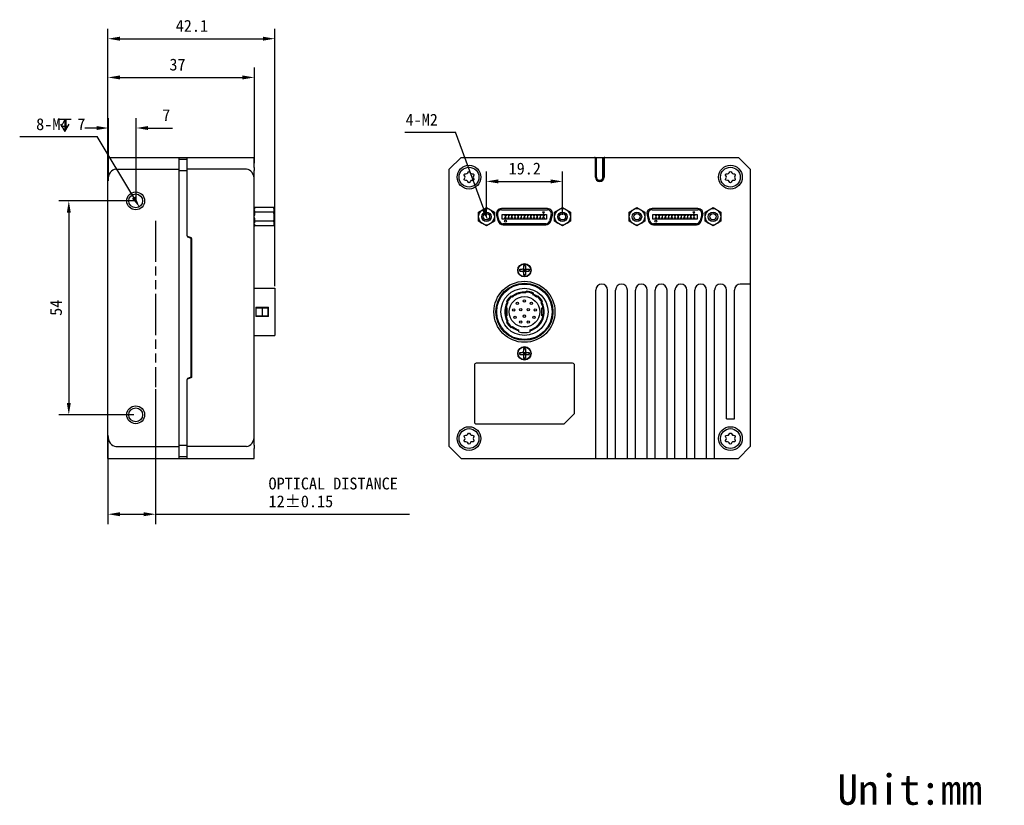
# Model space of a CAD drawing. Header units: millimetres. Extents: x 49 to 442, y 49 to 247.
# Tile 2 of 2: x 194 to 442, y 49 to 247. Entities that reach past the tile are written whole.
import ezdxf

# ---------------------------------------------------------------- set-up
doc = ezdxf.new("R2010")
doc.units = ezdxf.units.MM
doc.header["$LTSCALE"] = 23.1
doc.header["$PDMODE"] = 3
doc.header["$PDSIZE"] = 8
doc.linetypes.add('PHANTOM', pattern=[0.8, 0.45, -0.05, 0.1, -0.05, 0.1, -0.05])
doc.layers.get('0').update_dxf_attribs({"linetype": 'CONTINUOUS'})
doc.layers.get('Defpoints').update_dxf_attribs({"linetype": 'CONTINUOUS'})
for name, color, linetype in [('00_COMPONENTS', 7, 'CONTINUOUS'), ('05_ALL_CURVES', 7, 'CONTINUOUS'), ('51__DRAFT_DIMS', 7, 'CONTINUOUS')]:
    doc.layers.add(name, color=color, linetype=linetype)
doc.styles.get("Standard").update_dxf_attribs({"font": 'simfang.ttf'})
doc.dimstyles.new('DIMSTYLE_2', dxfattribs={"dimtxt": 3, "dimasz": 3, "dimexe": 2.5, "dimexo": 0.5, "dimgap": 0.75, "dimtad": 1, "dimdsep": 46, "dimtxsty": 'STANDARD', "dimblk": '_FILLED', "dimblk1": '_FILLED', "dimblk2": '_FILLED', "dimcen": 0.09, "dimclrt": 3, "dimazin": 2, "dimtp": 0.3, "dimtm": 0.3, "dimtfac": 1, "dimtofl": 0, "dimtmove": 0, "dimatfit": 3, "dimldrblk": '_FILLED', "dimfxl": 1, "dimtolj": 1, "dimarcsym": 0})
doc.dimstyles.new('DIMSTYLE_3', dxfattribs={"dimtxt": 3, "dimasz": 3, "dimexe": 2.5, "dimexo": 0.5, "dimtad": 1, "dimdsep": 46, "dimtxsty": 'STANDARD', "dimblk": '_FILLED', "dimblk1": '_FILLED', "dimblk2": '_FILLED', "dimcen": 0.09, "dimclrt": 3, "dimazin": 2, "dimtp": 0.1, "dimtm": 0.1, "dimtfac": 1, "dimtofl": 0, "dimtmove": 0, "dimatfit": 1, "dimldrblk": '_FILLED', "dimfxl": 1, "dimtolj": 1, "dimarcsym": 0})
doc.dimstyles.new('DIMSTYLE_4', dxfattribs={"dimtxt": 3, "dimasz": 3, "dimexe": 2.5, "dimexo": 0.5, "dimgap": 0.75, "dimtad": 1, "dimdsep": 46, "dimtxsty": 'STANDARD', "dimblk": '_FILLED', "dimblk1": '_FILLED', "dimblk2": '_FILLED', "dimcen": 0.09, "dimclrt": 3, "dimazin": 2, "dimtp": 0.2, "dimtm": 0.2, "dimtfac": 1, "dimtofl": 0, "dimtmove": 0, "dimatfit": 3, "dimldrblk": '_FILLED', "dimfxl": 1, "dimtolj": 1, "dimarcsym": 0})

# ---------------------------------------------------------------- blocks, each defined once
blk = doc.blocks.new('_FILLED')
at = {"color": 0, "linetype": 'ByBlock'}
blk.add_solid([(0, 0), (-1, 0.167), (-1, -0.167)], dxfattribs=at)
blk = doc.blocks.new('*D7')
at = {"layer": '51__DRAFT_DIMS', "color": 0, "lineweight": -2}
for p in [(193.86, 217.45), (222.64, 202.07)]:
    blk.add_line(p, (213.44, 217.45), dxfattribs=at)
at = {"layer": 'Defpoints', "color": 0}
for p in [(222.12, 202.93), (224.17, 199.5)]:
    blk.add_point(p, dxfattribs=at)
at = {"layer": '51__DRAFT_DIMS', "color": 0, "linetype": 'ByBlock', "lineweight": -2, "xscale": 3, "yscale": 3, "zscale": 3, "rotation": 300.8664687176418}
blk.add_blockref('_FILLED', (224.17, 199.5), dxfattribs=at)
at = {"layer": '51__DRAFT_DIMS', "color": 251, "insert": (210.45, 222.08), "char_height": 3, "attachment_point": 3, "line_spacing_factor": 0.9}
blk.add_mtext('\\A1;{\\C0;8-M\\A1;4\\fgdt|b0|i0|c0|p0;  \\fFangSong|b0|i0|c0|p0;7}', dxfattribs=at)
blk = doc.blocks.new('*D8')
at = {"layer": '51__DRAFT_DIMS', "color": 0, "lineweight": -2}
for p, q in [((311.69, 197.71), (311.69, 208.64)), ((330.89, 197.71), (330.89, 208.64)), ((314.69, 206.14), (327.89, 206.14))]:
    blk.add_line(p, q, dxfattribs=at)
at = {"layer": 'Defpoints', "color": 0}
for p in [(330.89, 206.14), (311.69, 197.21), (330.89, 197.21)]:
    blk.add_point(p, dxfattribs=at)
at = {"layer": '51__DRAFT_DIMS', "color": 0, "linetype": 'ByBlock', "lineweight": -2, "xscale": 3, "yscale": 3, "zscale": 3, "rotation": 180}
blk.add_blockref('_FILLED', (311.69, 206.14), dxfattribs=at)
at = {"layer": '51__DRAFT_DIMS', "color": 0, "linetype": 'ByBlock', "lineweight": -2, "xscale": 3, "yscale": 3, "zscale": 3}
blk.add_blockref('_FILLED', (330.89, 206.14), dxfattribs=at)
at = {"layer": '51__DRAFT_DIMS', "color": 251, "insert": (321.37, 210.89), "char_height": 3, "attachment_point": 2, "line_spacing_factor": 0.9}
blk.add_mtext('\\A1;\\A1;{\\C0;19.2}', dxfattribs=at)
blk = doc.blocks.new('*D9')
at = {"layer": '51__DRAFT_DIMS', "color": 0, "lineweight": -2}
for p in [(291.09, 218.59), (311.01, 199.09)]:
    blk.add_line(p, (303.85, 218.59), dxfattribs=at)
at = {"layer": 'Defpoints', "color": 0}
for p in [(311.35, 198.15), (312.04, 196.28)]:
    blk.add_point(p, dxfattribs=at)
at = {"layer": '51__DRAFT_DIMS', "color": 0, "linetype": 'ByBlock', "lineweight": -2, "xscale": 3, "yscale": 3, "zscale": 3, "rotation": 290.1627691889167}
blk.add_blockref('_FILLED', (312.04, 196.28), dxfattribs=at)
at = {"layer": '51__DRAFT_DIMS', "color": 251, "insert": (299.44, 223.21), "char_height": 3, "attachment_point": 3, "line_spacing_factor": 0.9}
blk.add_mtext('\\A1;{\\C0;4-M\\A1;2}', dxfattribs=at)
blk = doc.blocks.new('*D10')
at = {"layer": '51__DRAFT_DIMS', "color": 0, "lineweight": -2}
for p, q in [((228.15, 153.71), (228.15, 119.61)), ((216.15, 141.54), (216.15, 119.61)), ((219.15, 122.11), (225.15, 122.11)), ((228.15, 122.11), (292.25, 122.11))]:
    blk.add_line(p, q, dxfattribs=at)
at = {"layer": 'Defpoints', "color": 0}
for p in [(228.15, 154.21), (216.15, 142.04), (228.15, 122.11)]:
    blk.add_point(p, dxfattribs=at)
at = {"layer": '51__DRAFT_DIMS', "color": 0, "linetype": 'ByBlock', "lineweight": -2, "xscale": 3, "yscale": 3, "zscale": 3, "rotation": 180}
blk.add_blockref('_FILLED', (216.15, 122.11), dxfattribs=at)
at = {"layer": '51__DRAFT_DIMS', "color": 0, "linetype": 'ByBlock', "lineweight": -2, "xscale": 3, "yscale": 3, "zscale": 3}
blk.add_blockref('_FILLED', (228.15, 122.11), dxfattribs=at)
at = {"layer": '51__DRAFT_DIMS', "color": 251, "insert": (256.68, 131.36), "char_height": 3, "attachment_point": 1, "line_spacing_factor": 0.9}
blk.add_mtext('\\A1;{\\C0;OPTICAL DISTANCE\\P\\A1;12%%p0.15}', dxfattribs=at)
blk = doc.blocks.new('*D11')
at = {"layer": '51__DRAFT_DIMS', "color": 0, "lineweight": -2}
for p, q in [((222.65, 201.21), (203.76, 201.21)), ((206.26, 198.21), (206.26, 150.21)), ((222.65, 147.21), (203.76, 147.21))]:
    blk.add_line(p, q, dxfattribs=at)
at = {"layer": 'Defpoints', "color": 0}
for p in [(223.15, 201.21), (206.26, 147.21), (223.15, 147.21)]:
    blk.add_point(p, dxfattribs=at)
at = {"layer": '51__DRAFT_DIMS', "color": 0, "linetype": 'ByBlock', "lineweight": -2, "xscale": 3, "yscale": 3, "zscale": 3}
for p, rotation in [((206.26, 201.21), 90), ((206.26, 147.21), 270)]:
    blk.add_blockref('_FILLED', p, dxfattribs=dict(at, rotation=rotation))
at = {"layer": '51__DRAFT_DIMS', "color": 251, "insert": (201.51, 174.24), "char_height": 3, "attachment_point": 2, "rotation": 90, "line_spacing_factor": 0.9}
blk.add_mtext('\\A1;\\A1;{\\C0;54}', dxfattribs=at)
blk = doc.blocks.new('*D12')
at = {"layer": '51__DRAFT_DIMS', "color": 0, "lineweight": -2}
for p, q in [((216.29, 206.28), (216.29, 222.12)), ((223.29, 201.11), (223.29, 222.12)), ((213.29, 219.62), (210.29, 219.62)), ((226.29, 219.62), (232.46, 219.62))]:
    blk.add_line(p, q, dxfattribs=at)
at = {"layer": 'Defpoints', "color": 0}
for p in [(223.29, 219.62), (216.29, 205.78), (223.29, 200.61)]:
    blk.add_point(p, dxfattribs=at)
at = {"layer": '51__DRAFT_DIMS', "color": 0, "linetype": 'ByBlock', "lineweight": -2, "xscale": 3, "yscale": 3, "zscale": 3}
blk.add_blockref('_FILLED', (216.29, 219.62), dxfattribs=at)
at = {"layer": '51__DRAFT_DIMS', "color": 0, "linetype": 'ByBlock', "lineweight": -2, "xscale": 3, "yscale": 3, "zscale": 3, "rotation": 180}
blk.add_blockref('_FILLED', (223.29, 219.62), dxfattribs=at)
at = {"layer": '51__DRAFT_DIMS', "color": 251, "insert": (230.87, 224.37), "char_height": 3, "attachment_point": 2, "line_spacing_factor": 0.9}
blk.add_mtext('\\A1;\\A1;{\\C0;7}', dxfattribs=at)
blk = doc.blocks.new('*D13')
at = {"layer": '51__DRAFT_DIMS', "color": 0, "lineweight": -2}
for p, q in [((216.15, 206.89), (216.15, 234.89)), ((253.1, 210.71), (253.1, 234.89)), ((219.15, 232.39), (250.1, 232.39))]:
    blk.add_line(p, q, dxfattribs=at)
at = {"layer": 'Defpoints', "color": 0}
for p in [(253.1, 232.39), (253.1, 210.21), (216.15, 206.39)]:
    blk.add_point(p, dxfattribs=at)
at = {"layer": '51__DRAFT_DIMS', "color": 0, "linetype": 'ByBlock', "lineweight": -2, "xscale": 3, "yscale": 3, "zscale": 3, "rotation": 180}
blk.add_blockref('_FILLED', (216.15, 232.39), dxfattribs=at)
at = {"layer": '51__DRAFT_DIMS', "color": 0, "linetype": 'ByBlock', "lineweight": -2, "xscale": 3, "yscale": 3, "zscale": 3}
blk.add_blockref('_FILLED', (253.1, 232.39), dxfattribs=at)
at = {"layer": '51__DRAFT_DIMS', "color": 251, "insert": (233.7, 237.14), "char_height": 3, "attachment_point": 2, "line_spacing_factor": 0.9}
blk.add_mtext('\\A1;{\\C0;37}', dxfattribs=at)
blk = doc.blocks.new('*D14')
at = {"layer": '51__DRAFT_DIMS', "color": 0, "lineweight": -2}
for p, q in [((216.15, 206.89), (216.15, 244.67)), ((258.29, 179.66), (258.29, 244.67)), ((219.15, 242.17), (255.29, 242.17))]:
    blk.add_line(p, q, dxfattribs=at)
at = {"layer": 'Defpoints', "color": 0}
for p in [(258.29, 242.17), (216.15, 206.39), (258.29, 179.16)]:
    blk.add_point(p, dxfattribs=at)
at = {"layer": '51__DRAFT_DIMS', "color": 0, "linetype": 'ByBlock', "lineweight": -2, "xscale": 3, "yscale": 3, "zscale": 3, "rotation": 180}
blk.add_blockref('_FILLED', (216.15, 242.17), dxfattribs=at)
at = {"layer": '51__DRAFT_DIMS', "color": 0, "linetype": 'ByBlock', "lineweight": -2, "xscale": 3, "yscale": 3, "zscale": 3}
blk.add_blockref('_FILLED', (258.29, 242.17), dxfattribs=at)
at = {"layer": '51__DRAFT_DIMS', "color": 251, "insert": (237.33, 246.92), "char_height": 3, "attachment_point": 2, "line_spacing_factor": 0.9}
blk.add_mtext('\\A1;{\\C0;42.1}', dxfattribs=at)

msp = doc.modelspace()

# ---------------------------------------------------------------- linework, layer by layer
at = {"layer": '00_COMPONENTS', "color": 0}
for p, q in [((216.149, 136.215), (216.149, 212.215)), ((216.149, 212.215), (253.099, 212.215)), ((234.149, 136.215), (234.149, 212.215)), ((234.149, 211.715), (236.149, 211.715)), ((236.149, 192.389), (236.149, 212.215)), ((253.099, 209.687), (253.099, 212.215)), ((302.295, 209.215), (305.295, 212.215)), ((305.295, 212.215), (375.295, 212.215)), ((339.195, 207.215), (339.195, 212.015)), ((339.295, 212.015), (339.495, 212.215)), ((339.295, 207.215), (339.295, 212.015)), ((339.495, 207.215), (339.495, 212.215)), ((341.095, 207.215), (341.095, 212.215)), ((341.095, 212.215), (341.295, 212.015)), ((341.295, 207.215), (341.295, 212.015)), ((341.395, 212.015), (341.395, 207.215)), ((375.295, 212.215), (378.295, 209.215)), ((218.149, 209.215), (234.149, 209.215)), ((234.149, 208.915), (236.149, 208.915)), ((251.099, 209.215), (236.149, 209.215)), ((253.099, 139.515), (253.099, 208.914)), ((302.295, 139.215), (302.295, 209.215)), ((339.295, 210.215), (339.195, 210.215)), ((339.195, 210.115), (339.295, 210.115)), ((341.395, 210.215), (341.295, 210.215)), ((341.295, 210.115), (341.395, 210.115)), ((378.295, 209.215), (378.295, 139.215)), ((253.199, 199.524), (253.099, 199.224)), ((257.999, 199.524), (253.199, 199.524)), ((258.099, 199.224), (257.999, 199.524)), ((258.099, 195.205), (258.099, 199.224)), ((309.695, 198.369), (311.695, 199.524)), ((311.695, 199.524), (313.695, 198.369)), ((327.095, 199.265), (315.495, 199.265)), ((315.495, 198.965), (327.095, 198.965)), ((328.895, 198.369), (330.895, 199.524)), ((330.895, 199.524), (332.895, 198.369)), ((347.695, 198.369), (349.695, 199.524)), ((349.695, 199.524), (351.695, 198.369)), ((365.095, 199.265), (353.495, 199.265)), ((353.495, 198.965), (365.095, 198.965)), ((366.895, 198.369), (368.895, 199.524)), ((368.895, 199.524), (370.895, 198.369)), ((257.999, 198.369), (253.199, 198.369)), ((309.695, 196.06), (309.695, 198.369)), ((313.695, 198.369), (313.695, 196.06)), ((314.239, 197.628), (314.641, 196.128)), ((314.931, 196.206), (314.529, 197.706)), ((315.695, 196.615), (315.695, 197.815)), ((315.695, 197.815), (326.895, 197.815)), ((326.895, 196.615), (315.695, 196.615)), ((316.345, 197.815), (316.345, 197.415)), ((316.345, 197.415), (316.645, 197.415)), ((316.345, 196.615), (316.345, 197.015)), ((316.645, 197.015), (316.345, 197.015)), ((316.645, 197.815), (316.645, 197.415)), ((316.645, 196.615), (316.645, 197.015)), ((317.145, 197.815), (317.145, 197.415)), ((317.145, 197.415), (317.445, 197.415)), ((317.145, 196.615), (317.145, 197.015)), ((317.445, 197.015), (317.145, 197.015)), ((317.445, 197.815), (317.445, 197.415)), ((317.445, 196.615), (317.445, 197.015)), ((317.945, 197.815), (317.945, 197.415)), ((317.945, 197.415), (318.245, 197.415)), ((317.945, 196.615), (317.945, 197.015)), ((318.245, 197.015), (317.945, 197.015)), ((318.245, 197.815), (318.245, 197.415)), ((318.245, 196.615), (318.245, 197.015)), ((318.745, 197.815), (318.745, 197.415)), ((318.745, 197.415), (319.045, 197.415)), ((318.745, 196.615), (318.745, 197.015)), ((319.045, 197.015), (318.745, 197.015)), ((319.045, 197.815), (319.045, 197.415)), ((319.045, 196.615), (319.045, 197.015)), ((319.545, 197.815), (319.545, 197.415)), ((319.545, 197.415), (319.845, 197.415)), ((319.545, 196.615), (319.545, 197.015)), ((319.845, 197.015), (319.545, 197.015)), ((319.845, 197.815), (319.845, 197.415)), ((319.845, 196.615), (319.845, 197.015)), ((320.345, 197.815), (320.345, 197.415)), ((320.345, 197.415), (320.645, 197.415)), ((320.345, 196.615), (320.345, 197.015)), ((320.645, 197.015), (320.345, 197.015)), ((320.645, 197.815), (320.645, 197.415)), ((320.645, 196.615), (320.645, 197.015)), ((321.145, 197.815), (321.145, 197.415)), ((321.145, 197.415), (321.445, 197.415)), ((321.145, 196.615), (321.145, 197.015)), ((321.445, 197.015), (321.145, 197.015)), ((321.445, 197.815), (321.445, 197.415)), ((321.445, 196.615), (321.445, 197.015)), ((321.945, 197.815), (321.945, 197.415)), ((321.945, 197.415), (322.245, 197.415)), ((321.945, 196.615), (321.945, 197.015)), ((322.245, 197.015), (321.945, 197.015)), ((322.245, 197.815), (322.245, 197.415)), ((322.245, 196.615), (322.245, 197.015)), ((322.745, 197.815), (322.745, 197.415)), ((322.745, 197.415), (323.045, 197.415)), ((322.745, 196.615), (322.745, 197.015)), ((323.045, 197.015), (322.745, 197.015)), ((323.045, 197.815), (323.045, 197.415)), ((323.045, 196.615), (323.045, 197.015)), ((323.545, 197.815), (323.545, 197.415)), ((323.545, 197.415), (323.845, 197.415)), ((323.545, 196.615), (323.545, 197.015)), ((323.845, 197.015), (323.545, 197.015)), ((323.845, 197.815), (323.845, 197.415)), ((323.845, 196.615), (323.845, 197.015)), ((324.345, 197.815), (324.345, 197.415)), ((324.345, 197.415), (324.645, 197.415)), ((324.345, 196.615), (324.345, 197.015)), ((324.645, 197.015), (324.345, 197.015)), ((324.645, 197.815), (324.645, 197.415)), ((324.645, 196.615), (324.645, 197.015)), ((325.145, 197.815), (325.145, 197.415)), ((325.145, 197.415), (325.445, 197.415)), ((325.145, 196.615), (325.145, 197.015)), ((325.445, 197.015), (325.145, 197.015)), ((325.445, 197.815), (325.445, 197.415)), ((325.445, 196.615), (325.445, 197.015)), ((325.845, 198.498), (326.095, 198.065)), ((325.845, 198.498), (326.345, 198.498)), ((325.945, 197.815), (325.945, 197.415)), ((325.945, 197.415), (326.245, 197.415)), ((325.945, 196.615), (325.945, 197.015)), ((326.245, 197.015), (325.945, 197.015)), ((326.095, 198.065), (326.345, 198.498)), ((326.245, 197.815), (326.245, 197.415)), ((326.245, 197.015), (326.245, 196.615)), ((326.895, 197.815), (326.895, 196.615)), ((328.061, 197.706), (327.659, 196.206)), ((327.948, 196.128), (328.35, 197.628)), ((328.895, 196.06), (328.895, 198.369)), ((332.895, 198.369), (332.895, 196.06)), ((347.695, 196.06), (347.695, 198.369)), ((351.695, 198.369), (351.695, 196.06)), ((352.239, 197.628), (352.641, 196.128)), ((352.931, 196.206), (352.529, 197.706)), ((353.695, 197.815), (364.895, 197.815)), ((353.695, 196.615), (353.695, 197.815)), ((364.895, 196.615), (353.695, 196.615)), ((354.345, 197.815), (354.345, 197.415)), ((354.345, 197.415), (354.645, 197.415)), ((354.645, 197.015), (354.345, 197.015)), ((354.345, 196.615), (354.345, 197.015)), ((354.645, 197.815), (354.645, 197.415)), ((354.645, 196.615), (354.645, 197.015)), ((355.145, 197.815), (355.145, 197.415)), ((355.145, 197.415), (355.445, 197.415)), ((355.445, 197.015), (355.145, 197.015)), ((355.145, 196.615), (355.145, 197.015)), ((355.445, 197.815), (355.445, 197.415)), ((355.445, 196.615), (355.445, 197.015)), ((355.945, 197.815), (355.945, 197.415)), ((355.945, 197.415), (356.245, 197.415)), ((356.245, 197.015), (355.945, 197.015)), ((355.945, 196.615), (355.945, 197.015)), ((356.245, 197.815), (356.245, 197.415)), ((356.245, 196.615), (356.245, 197.015)), ((356.745, 197.815), (356.745, 197.415)), ((356.745, 197.415), (357.045, 197.415)), ((357.045, 197.015), (356.745, 197.015)), ((356.745, 196.615), (356.745, 197.015)), ((357.045, 197.815), (357.045, 197.415)), ((357.045, 196.615), (357.045, 197.015)), ((357.545, 197.815), (357.545, 197.415)), ((357.545, 197.415), (357.845, 197.415)), ((357.845, 197.015), (357.545, 197.015)), ((357.545, 196.615), (357.545, 197.015)), ((357.845, 197.815), (357.845, 197.415)), ((357.845, 196.615), (357.845, 197.015)), ((358.345, 197.815), (358.345, 197.415)), ((358.345, 197.415), (358.645, 197.415)), ((358.645, 197.015), (358.345, 197.015)), ((358.345, 196.615), (358.345, 197.015)), ((358.645, 197.815), (358.645, 197.415)), ((358.645, 196.615), (358.645, 197.015)), ((359.145, 197.815), (359.145, 197.415)), ((359.145, 197.415), (359.445, 197.415)), ((359.445, 197.015), (359.145, 197.015)), ((359.145, 196.615), (359.145, 197.015)), ((359.445, 197.815), (359.445, 197.415)), ((359.445, 196.615), (359.445, 197.015)), ((359.945, 197.815), (359.945, 197.415)), ((359.945, 197.415), (360.245, 197.415)), ((360.245, 197.015), (359.945, 197.015)), ((359.945, 196.615), (359.945, 197.015)), ((360.245, 197.815), (360.245, 197.415)), ((360.245, 196.615), (360.245, 197.015)), ((360.745, 197.815), (360.745, 197.415)), ((360.745, 197.415), (361.045, 197.415)), ((361.045, 197.015), (360.745, 197.015)), ((360.745, 196.615), (360.745, 197.015)), ((361.045, 197.815), (361.045, 197.415)), ((361.045, 196.615), (361.045, 197.015)), ((361.545, 197.815), (361.545, 197.415)), ((361.545, 197.415), (361.845, 197.415)), ((361.845, 197.015), (361.545, 197.015)), ((361.545, 196.615), (361.545, 197.015)), ((361.845, 197.815), (361.845, 197.415)), ((361.845, 196.615), (361.845, 197.015)), ((362.345, 197.815), (362.345, 197.415)), ((362.345, 197.415), (362.645, 197.415)), ((362.645, 197.015), (362.345, 197.015)), ((362.345, 196.615), (362.345, 197.015)), ((362.645, 197.815), (362.645, 197.415)), ((362.645, 196.615), (362.645, 197.015)), ((363.145, 197.815), (363.145, 197.415)), ((363.145, 197.415), (363.445, 197.415)), ((363.445, 197.015), (363.145, 197.015)), ((363.145, 196.615), (363.145, 197.015)), ((363.445, 197.815), (363.445, 197.415)), ((363.445, 196.615), (363.445, 197.015)), ((363.845, 198.498), (364.345, 198.498)), ((363.845, 198.498), (364.095, 198.065)), ((363.945, 197.815), (363.945, 197.415)), ((363.945, 197.415), (364.245, 197.415)), ((364.245, 197.015), (363.945, 197.015)), ((363.945, 196.615), (363.945, 197.015)), ((364.095, 198.065), (364.345, 198.498)), ((364.245, 197.815), (364.245, 197.415)), ((364.245, 197.015), (364.245, 196.615)), ((364.895, 197.815), (364.895, 196.615)), ((366.061, 197.706), (365.659, 196.206)), ((365.948, 196.128), (366.35, 197.628)), ((366.895, 196.06), (366.895, 198.369)), ((370.895, 198.369), (370.895, 196.06)), ((253.199, 194.905), (253.099, 195.205)), ((257.999, 196.06), (253.199, 196.06)), ((257.999, 194.905), (253.199, 194.905)), ((258.099, 195.205), (257.999, 194.905)), ((311.695, 194.905), (309.695, 196.06)), ((313.695, 196.06), (311.695, 194.905)), ((326.693, 195.465), (315.897, 195.465)), ((315.897, 195.165), (326.693, 195.165)), ((330.895, 194.905), (328.895, 196.06)), ((332.895, 196.06), (330.895, 194.905)), ((349.695, 194.905), (347.695, 196.06)), ((351.695, 196.06), (349.695, 194.905)), ((364.693, 195.465), (353.897, 195.465)), ((353.897, 195.165), (364.693, 195.165)), ((368.895, 194.905), (366.895, 196.06)), ((370.895, 196.06), (368.895, 194.905)), ((236.215, 192.295), (237.051, 191.99)), ((237.017, 191.79), (236.346, 192.034)), ((237.149, 156.91), (237.149, 191.602)), ((237.249, 191.709), (237.249, 156.594)), ((320.099, 183.465), (320.099, 183.965)), ((320.099, 183.965), (320.745, 183.965)), ((320.116, 183.965), (320.116, 183.465)), ((320.957, 183.377), (321.633, 184.052)), ((320.957, 184.052), (321.633, 183.377)), ((321.045, 184.91), (321.045, 184.265)), ((321.545, 184.91), (321.045, 184.91)), ((321.045, 184.893), (321.545, 184.893)), ((321.045, 183.965), (321.045, 183.465)), ((321.045, 183.965), (321.545, 183.965)), ((321.295, 183.965), (321.295, 183.465)), ((321.545, 184.91), (321.545, 184.265)), ((321.545, 183.965), (321.545, 183.465)), ((321.845, 183.965), (322.49, 183.965)), ((322.474, 183.965), (322.474, 183.465)), ((322.49, 183.465), (322.49, 183.965)), ((320.099, 183.465), (320.745, 183.465)), ((321.045, 183.715), (321.545, 183.715)), ((321.045, 183.465), (321.545, 183.465)), ((321.045, 183.165), (321.045, 182.519)), ((321.045, 182.536), (321.545, 182.536)), ((321.545, 182.519), (321.045, 182.519)), ((321.545, 183.165), (321.545, 182.519)), ((321.845, 183.465), (322.49, 183.465)), ((253.099, 179.165), (258.289, 179.165)), ((258.289, 179.164), (258.289, 167.265)), ((378.295, 180.215), (375.795, 180.215)), ((317.911, 177.229), (318.261, 176.935)), ((321.646, 178.002), (321.764, 178.443)), ((323.503, 177.978), (323.384, 177.536)), ((324.328, 176.935), (324.678, 177.229)), ((339.295, 136.215), (339.295, 178.715)), ((342.295, 136.215), (342.295, 178.715)), ((344.295, 136.215), (344.295, 178.715)), ((347.295, 136.215), (347.295, 178.715)), ((349.295, 136.215), (349.295, 178.715)), ((352.295, 136.215), (352.295, 178.715)), ((354.295, 136.215), (354.295, 178.715)), ((357.295, 136.215), (357.295, 178.715)), ((359.295, 136.215), (359.295, 178.715)), ((362.295, 136.215), (362.295, 178.715)), ((364.295, 136.215), (364.295, 178.715)), ((367.295, 136.215), (367.295, 178.715)), ((369.295, 136.215), (369.295, 178.715)), ((372.295, 146.215), (372.295, 178.715)), ((374.295, 146.215), (374.295, 178.715)), ((253.489, 174.365), (256.689, 174.365)), ((253.489, 174.365), (253.489, 172.065)), ((253.689, 174.365), (253.689, 174.215)), ((253.689, 174.215), (256.513, 174.215)), ((256.514, 174.215), (256.514, 172.215)), ((256.514, 174.065), (256.689, 174.065)), ((256.689, 172.065), (256.689, 174.365)), ((316.602, 174.215), (316.945, 174.215)), ((317.104, 175.556), (316.754, 175.85)), ((316.945, 172.215), (316.945, 174.215)), ((325.835, 175.85), (325.485, 175.556)), ((325.645, 174.215), (325.988, 174.215)), ((325.645, 172.215), (325.645, 174.215)), ((256.689, 172.065), (253.489, 172.065)), ((253.689, 172.215), (256.513, 172.215)), ((253.689, 172.215), (253.689, 172.065)), ((253.689, 172.135), (256.689, 172.135)), ((256.514, 173.995), (256.689, 173.995)), ((256.514, 173.395), (256.689, 173.395)), ((256.514, 172.415), (256.689, 172.415)), ((316.945, 172.215), (316.602, 172.215)), ((325.989, 172.215), (325.645, 172.215)), ((316.754, 170.579), (317.104, 170.873)), ((318.261, 169.494), (317.911, 169.2)), ((320.895, 169.415), (320.895, 169.385)), ((321.695, 169.415), (320.895, 169.415)), ((321.695, 169.385), (321.695, 169.415)), ((253.099, 167.265), (258.289, 167.265)), ((319.895, 168.155), (319.895, 168.623)), ((322.695, 168.155), (322.695, 168.623)), ((320.099, 162.965), (320.745, 162.965)), ((320.099, 162.465), (320.099, 162.965)), ((320.099, 162.465), (320.745, 162.465)), ((320.116, 162.965), (320.116, 162.465)), ((320.957, 163.052), (321.633, 162.377)), ((320.957, 162.377), (321.633, 163.052)), ((321.545, 163.91), (321.045, 163.91)), ((321.045, 163.91), (321.045, 163.265)), ((321.045, 163.893), (321.545, 163.893)), ((321.045, 162.965), (321.545, 162.965)), ((321.045, 162.965), (321.045, 162.465)), ((321.045, 162.715), (321.545, 162.715)), ((321.045, 162.465), (321.545, 162.465)), ((321.045, 162.165), (321.045, 161.519)), ((321.295, 162.965), (321.295, 162.465)), ((321.545, 163.91), (321.545, 163.265)), ((321.545, 162.965), (321.545, 162.465)), ((321.545, 162.165), (321.545, 161.519)), ((321.845, 162.965), (322.49, 162.965)), ((321.845, 162.465), (322.49, 162.465)), ((322.474, 162.965), (322.474, 162.465)), ((322.49, 162.465), (322.49, 162.965)), ((308.645, 159.715), (308.645, 145.415)), ((333.445, 160.215), (309.145, 160.215)), ((321.045, 161.536), (321.545, 161.536)), ((321.545, 161.519), (321.045, 161.519)), ((333.945, 147.722), (333.945, 159.715)), ((236.346, 156.478), (237.017, 156.722)), ((236.149, 136.215), (236.149, 156.123)), ((237.249, 156.594), (236.215, 156.217)), ((331.491, 145.061), (333.798, 147.368)), ((309.145, 144.915), (331.138, 144.915)), ((372.295, 146.215), (374.295, 146.215)), ((218.149, 139.215), (234.149, 139.215)), ((234.149, 139.515), (236.149, 139.515)), ((251.099, 139.215), (236.149, 139.215)), ((305.295, 136.215), (302.295, 139.215)), ((378.295, 139.215), (375.295, 136.215)), ((253.099, 136.215), (253.099, 138.742)), ((216.149, 136.215), (253.099, 136.215)), ((234.149, 136.715), (236.149, 136.715)), ((305.295, 136.215), (375.295, 136.215))]:
    msp.add_line(p, q, dxfattribs=at)
for centre, radius in [((307.295, 207.215), 3), ((307.295, 207.215), 2.5), ((373.295, 207.215), 3), ((373.295, 207.215), 2.5), ((223.149, 201.215), 2.25), ((223.149, 201.215), 1.75), ((311.695, 197.215), 1.2), ((311.695, 197.215), 0.8), ((330.895, 197.215), 1.2), ((330.895, 197.215), 0.8), ((349.695, 197.215), 1.2), ((349.695, 197.215), 0.8), ((368.895, 197.215), 1.2), ((368.895, 197.215), 0.8), ((316.495, 196.115), 0.25), ((354.495, 196.115), 0.25), ((321.295, 183.715), 1.7), ((321.295, 183.715), 1.6), ((321.295, 173.215), 7.7), ((321.295, 173.215), 7.2), ((321.295, 173.215), 7), ((321.295, 173.215), 5.95), ((321.295, 173.215), 3.85), ((319.525, 175.325), 0.3), ((320.345, 173.765), 0.3), ((321.295, 175.965), 0.3), ((322.245, 173.765), 0.3), ((323.065, 175.325), 0.3), ((318.585, 173.695), 0.3), ((318.915, 171.835), 0.3), ((321.295, 172.115), 0.3), ((323.675, 171.835), 0.3), ((324.005, 173.695), 0.3), ((320.345, 170.635), 0.3), ((322.245, 170.635), 0.3), ((321.295, 162.715), 1.7), ((321.295, 162.715), 1.6), ((223.149, 147.215), 2.25), ((223.149, 147.215), 1.75), ((307.295, 141.215), 3), ((373.295, 141.215), 3), ((307.295, 141.215), 2.5), ((373.295, 141.215), 2.5)]:
    msp.add_circle(centre, radius, dxfattribs=at)
for centre, radius, start, end in [((338.995, 212.015), 0.2, 0, 90), ((341.595, 212.015), 0.2, 90, 180), ((305.922, 207.215), 0.372, 325.30431, 34.69569), ((306.539, 208.524), 0.488, 267.1925, 332.8075), ((306.554, 205.932), 0.462, 26.76577, 93.23423), ((308.035, 208.497), 0.462, 206.76577, 273.23423), ((307.981, 206.026), 0.372, 85.30431, 154.69569), ((308.807, 207.215), 0.488, 147.1925, 212.8075), ((340.295, 207.215), 1.1, 180, 360), ((340.295, 207.215), 1, 180, 360), ((340.295, 207.215), 0.8, 179.99982, 0.00015), ((371.922, 207.215), 0.372, 325.30431, 34.69569), ((372.539, 208.524), 0.488, 267.1925, 332.8075), ((372.554, 205.932), 0.462, 26.76577, 93.23423), ((374.035, 208.497), 0.462, 206.76577, 273.23423), ((373.981, 206.026), 0.372, 85.30431, 154.69569), ((374.807, 207.215), 0.488, 147.1925, 212.8075), ((311.695, 197.215), 2.009, 65.5445, 114.4555), ((315.495, 197.965), 1.3, 90, 195), ((315.495, 197.965), 1, 90, 195), ((327.095, 197.965), 1.3, 345, 90), ((327.095, 197.965), 1, 345, 90), ((330.895, 197.215), 2.009, 65.5445, 114.4555), ((349.695, 197.215), 2.009, 65.5445, 114.4555), ((353.495, 197.965), 1.3, 90, 195), ((353.495, 197.965), 1, 90, 195), ((365.095, 197.965), 1.3, 345, 90), ((365.095, 197.965), 1, 345, 90), ((368.895, 197.215), 2.009, 65.5445, 114.4555), ((311.695, 197.215), 2.009, 125.5445, 174.4555), ((311.695, 197.215), 2.009, 185.5445, 234.4555), ((311.695, 197.215), 2.009, 5.5445, 54.4555), ((311.695, 197.215), 2.009, 305.5445, 354.4555), ((330.895, 197.215), 2.009, 125.5445, 174.4555), ((330.895, 197.215), 2.009, 185.5445, 234.4555), ((330.895, 197.215), 2.009, 5.5445, 54.4555), ((330.895, 197.215), 2.009, 305.5445, 354.4555), ((349.695, 197.215), 2.009, 125.5445, 174.4555), ((349.695, 197.215), 2.009, 185.5445, 234.4555), ((349.695, 197.215), 2.009, 5.5445, 54.4555), ((349.695, 197.215), 2.009, 305.5445, 354.4555), ((368.895, 197.215), 2.009, 125.5445, 174.4555), ((368.895, 197.215), 2.009, 185.5445, 234.4555), ((368.895, 197.215), 2.009, 5.5445, 54.4555), ((368.895, 197.215), 2.009, 305.5445, 354.4555), ((311.695, 197.215), 2.009, 245.5445, 294.4555), ((315.897, 196.465), 1.3, 195, 270), ((315.897, 196.465), 1, 195, 270), ((326.693, 196.465), 1, 270, 345), ((326.693, 196.465), 1.3, 270, 345), ((330.895, 197.215), 2.009, 245.5445, 294.4555), ((349.695, 197.215), 2.009, 245.5445, 294.4555), ((353.897, 196.465), 1.3, 195, 270), ((353.897, 196.465), 1, 195, 270), ((364.693, 196.465), 1, 270, 345), ((364.693, 196.465), 1.3, 270, 345), ((368.895, 197.215), 2.009, 245.5445, 294.4555), ((236.249, 192.389), 0.1, 180, 250), ((236.449, 192.316), 0.3, 180, 250), ((236.949, 191.602), 0.2, 0, 70), ((236.949, 191.709), 0.3, 0, 70), ((320.745, 184.265), 0.3, 270, 360), ((321.845, 184.265), 0.3, 180, 270), ((320.745, 183.165), 0.3, 0, 90), ((321.845, 183.165), 0.3, 90, 180), ((340.795, 178.715), 1.5, 0, 180), ((345.795, 178.715), 1.5, 0, 180), ((350.795, 178.715), 1.5, 0, 180), ((355.795, 178.715), 1.5, 0, 180), ((360.795, 178.715), 1.5, 0, 180), ((365.795, 178.715), 1.5, 0, 180), ((370.795, 178.715), 1.5, 0, 180), ((375.795, 178.715), 1.5, 90, 180), ((321.295, 173.215), 5, 129.6416, 253.7398), ((321.295, 173.215), 5.25, 130.12911, 149.87089), ((321.295, 173.215), 5, 85.36976, 129.63024), ((321.295, 173.215), 4.8, 85.80692, 129.19308), ((321.295, 173.215), 5, 50.36976, 85.35902), ((321.295, 173.215), 5.25, 65.12911, 84.87089), ((321.295, 173.215), 5, 286.2602, 50.35839), ((321.295, 173.215), 4.8, 50.80692, 64.19308), ((321.295, 173.215), 5.25, 30.12911, 49.87089), ((321.295, 173.215), 4.8, 150.80692, 209.19308), ((321.295, 173.215), 4.8, 286.95776, 29.19308), ((321.295, 173.215), 5.25, 210.12911, 229.87089), ((321.295, 173.215), 4.8, 230.80692, 253.04224), ((321.295, 173.215), 5.25, 254.53399, 285.46601), ((320.745, 163.265), 0.3, 270, 360), ((320.745, 162.165), 0.3, 0, 90), ((321.845, 163.265), 0.3, 180, 270), ((321.845, 162.165), 0.3, 90, 180), ((309.145, 159.715), 0.5, 90, 180), ((333.445, 159.715), 0.5, 0, 90), ((236.949, 156.91), 0.2, 290, 360), ((236.449, 156.196), 0.3, 110, 180), ((236.249, 156.123), 0.1, 110, 180), ((333.445, 147.722), 0.5, 315, 360), ((309.145, 145.415), 0.5, 180, 270), ((331.138, 145.415), 0.5, 270, 315), ((306.539, 142.524), 0.488, 267.1925, 332.8075), ((308.035, 142.497), 0.462, 206.76577, 273.23423), ((372.539, 142.524), 0.488, 267.1925, 332.8075), ((374.035, 142.497), 0.462, 206.76577, 273.23423), ((305.922, 141.215), 0.372, 325.30431, 34.69569), ((306.554, 139.932), 0.462, 26.76577, 93.23423), ((307.981, 140.026), 0.372, 85.30431, 154.69569), ((308.807, 141.215), 0.488, 147.1925, 212.8075), ((371.922, 141.215), 0.372, 325.30431, 34.69569), ((372.554, 139.932), 0.462, 26.76577, 93.23423), ((373.981, 140.026), 0.372, 85.30431, 154.69569), ((374.807, 141.215), 0.488, 147.1925, 212.8075)]:
    msp.add_arc(centre, radius, start, end, dxfattribs=at)
for centre, start_param, end_param in [((218.149, 206.386), 0, 1.5707963), ((251.099, 206.386), -1.5707963, 0), ((218.149, 142.043), 1.5707963, 3.1415927), ((251.099, 142.043), 3.1415927, 4.712389)]:
    msp.add_ellipse(centre, major_axis=(0, 2.828), ratio=0.7071068, start_param=start_param, end_param=end_param, dxfattribs=at)
for points, knots in [([(253.099, 209.687), (253.099, 209.57), (253.098, 209.312), (253.099, 209.054), (253.099, 208.914)], [0, 0, 0, 0, 0.4540422, 1, 1, 1, 1]), ([(306.228, 207.426), (306.072, 207.651), (305.979, 207.963), (306.28, 208.048), (306.515, 208.037)], [0, 0, 0, 0, 0.5207666, 1, 1, 1, 1]), ([(306.528, 206.393), (306.285, 206.379), (305.978, 206.463), (306.072, 206.778), (306.228, 207.003)], [0, 0, 0, 0, 0.4838326, 1, 1, 1, 1]), ([(306.973, 208.301), (307.08, 208.51), (307.297, 208.721), (307.513, 208.506), (307.623, 208.289)], [0, 0, 0, 0, 0.4953946, 1, 1, 1, 1]), ([(308.397, 206.95), (308.524, 206.753), (308.601, 206.45), (308.284, 206.374), (308.012, 206.396)], [0, 0, 0, 0, 0.4792334, 1, 1, 1, 1]), ([(308.061, 208.036), (308.304, 208.05), (308.598, 207.969), (308.524, 207.676), (308.397, 207.479)], [0, 0, 0, 0, 0.5046054, 1, 1, 1, 1]), ([(372.228, 207.426), (372.072, 207.651), (371.979, 207.963), (372.28, 208.048), (372.515, 208.037)], [0, 0, 0, 0, 0.5207666, 1, 1, 1, 1]), ([(372.528, 206.393), (372.285, 206.379), (371.978, 206.463), (372.072, 206.778), (372.228, 207.003)], [0, 0, 0, 0, 0.4838326, 1, 1, 1, 1]), ([(372.973, 208.301), (373.08, 208.51), (373.297, 208.721), (373.513, 208.506), (373.623, 208.289)], [0, 0, 0, 0, 0.4953946, 1, 1, 1, 1]), ([(374.397, 206.95), (374.524, 206.753), (374.601, 206.45), (374.284, 206.374), (374.012, 206.396)], [0, 0, 0, 0, 0.4792334, 1, 1, 1, 1]), ([(374.061, 208.036), (374.304, 208.05), (374.598, 207.969), (374.524, 207.676), (374.397, 207.479)], [0, 0, 0, 0, 0.5046054, 1, 1, 1, 1]), ([(307.645, 206.185), (307.528, 205.938), (307.302, 205.699), (307.076, 205.923), (306.967, 206.14)], [0, 0, 0, 0, 0.5161674, 1, 1, 1, 1]), ([(373.645, 206.185), (373.528, 205.938), (373.302, 205.699), (373.076, 205.923), (372.967, 206.14)], [0, 0, 0, 0, 0.5161674, 1, 1, 1, 1]), ([(253.199, 199.524), (253.169, 199.447), (253.123, 199.288), (253.103, 199.125), (253.099, 199.044)], [0, 0, 0, 0, 0.5061205, 1, 1, 1, 1]), ([(258.044, 199.39), (258.04, 199.401), (258.027, 199.446), (258.012, 199.491), (257.999, 199.524)], [0, 0, 0, 0, 0.2477972, 1, 1, 1, 1]), ([(258.079, 199.231), (258.076, 199.244), (258.067, 199.298), (258.055, 199.35), (258.044, 199.39)], [0, 0, 0, 0, 0.2484885, 1, 1, 1, 1]), ([(258.099, 199.044), (258.098, 199.059), (258.094, 199.122), (258.086, 199.184), (258.079, 199.231)], [0, 0, 0, 0, 0.2492872, 1, 1, 1, 1]), ([(253.099, 198.849), (253.103, 198.769), (253.123, 198.605), (253.169, 198.447), (253.199, 198.369)], [0, 0, 0, 0, 0.4938732, 1, 1, 1, 1]), ([(253.199, 198.369), (253.168, 198.211), (253.122, 197.892), (253.103, 197.57), (253.099, 197.409)], [0, 0, 0, 0, 0.4999686, 1, 1, 1, 1]), ([(253.099, 197.02), (253.103, 196.859), (253.122, 196.537), (253.168, 196.218), (253.199, 196.06)], [0, 0, 0, 0, 0.5000315, 1, 1, 1, 1]), ([(257.999, 198.369), (258.029, 198.447), (258.075, 198.605), (258.094, 198.769), (258.099, 198.849)], [0, 0, 0, 0, 0.5061268, 1, 1, 1, 1]), ([(258.099, 197.409), (258.094, 197.57), (258.075, 197.892), (258.03, 198.211), (257.999, 198.369)], [0, 0, 0, 0, 0.5000316, 1, 1, 1, 1]), ([(257.999, 196.06), (258.03, 196.218), (258.075, 196.537), (258.094, 196.859), (258.099, 197.02)], [0, 0, 0, 0, 0.4999687, 1, 1, 1, 1]), ([(253.199, 196.06), (253.169, 195.982), (253.123, 195.824), (253.103, 195.66), (253.099, 195.58)], [0, 0, 0, 0, 0.5061266, 1, 1, 1, 1]), ([(253.099, 195.385), (253.1, 195.37), (253.104, 195.307), (253.111, 195.245), (253.119, 195.198)], [0, 0, 0, 0, 0.2492872, 1, 1, 1, 1]), ([(253.119, 195.198), (253.121, 195.185), (253.131, 195.131), (253.143, 195.079), (253.154, 195.039)], [0, 0, 0, 0, 0.2484885, 1, 1, 1, 1]), ([(253.154, 195.039), (253.157, 195.028), (253.17, 194.983), (253.186, 194.938), (253.199, 194.905)], [0, 0, 0, 0, 0.2477972, 1, 1, 1, 1]), ([(258.099, 195.58), (258.094, 195.66), (258.075, 195.824), (258.029, 195.982), (257.999, 196.06)], [0, 0, 0, 0, 0.4938734, 1, 1, 1, 1]), ([(257.999, 194.905), (258.029, 194.982), (258.075, 195.141), (258.094, 195.304), (258.099, 195.385)], [0, 0, 0, 0, 0.5061205, 1, 1, 1, 1]), ([(255.068, 174.215), (255.07, 174.132), (255.078, 173.799), (255.085, 173.465), (255.085, 173.215)], [0, 0, 0, 0, 0.247986, 1, 1, 1, 1]), ([(255.085, 173.215), (255.085, 173.131), (255.083, 172.797), (255.073, 172.464), (255.068, 172.215)], [0, 0, 0, 0, 0.2514369, 1, 1, 1, 1]), ([(306.228, 141.426), (306.072, 141.651), (305.979, 141.963), (306.28, 142.048), (306.515, 142.037)], [0, 0, 0, 0, 0.5207666, 1, 1, 1, 1]), ([(306.973, 142.301), (307.08, 142.51), (307.297, 142.721), (307.513, 142.506), (307.623, 142.289)], [0, 0, 0, 0, 0.4953946, 1, 1, 1, 1]), ([(308.061, 142.036), (308.304, 142.05), (308.598, 141.969), (308.524, 141.676), (308.397, 141.479)], [0, 0, 0, 0, 0.5046054, 1, 1, 1, 1]), ([(372.228, 141.426), (372.072, 141.651), (371.979, 141.963), (372.28, 142.048), (372.515, 142.037)], [0, 0, 0, 0, 0.5207666, 1, 1, 1, 1]), ([(372.973, 142.301), (373.08, 142.51), (373.297, 142.721), (373.513, 142.506), (373.623, 142.289)], [0, 0, 0, 0, 0.4953946, 1, 1, 1, 1]), ([(374.061, 142.036), (374.304, 142.05), (374.598, 141.969), (374.524, 141.676), (374.397, 141.479)], [0, 0, 0, 0, 0.5046054, 1, 1, 1, 1]), ([(253.099, 139.515), (253.099, 139.375), (253.098, 139.117), (253.099, 138.859), (253.099, 138.742)], [0, 0, 0, 0, 0.5459578, 1, 1, 1, 1]), ([(306.528, 140.393), (306.285, 140.379), (305.978, 140.463), (306.072, 140.778), (306.228, 141.003)], [0, 0, 0, 0, 0.4838326, 1, 1, 1, 1]), ([(307.645, 140.185), (307.528, 139.938), (307.302, 139.699), (307.076, 139.923), (306.967, 140.14)], [0, 0, 0, 0, 0.5161674, 1, 1, 1, 1]), ([(308.397, 140.95), (308.524, 140.753), (308.601, 140.45), (308.284, 140.374), (308.012, 140.396)], [0, 0, 0, 0, 0.4792334, 1, 1, 1, 1]), ([(372.528, 140.393), (372.285, 140.379), (371.978, 140.463), (372.072, 140.778), (372.228, 141.003)], [0, 0, 0, 0, 0.4838326, 1, 1, 1, 1]), ([(373.645, 140.185), (373.528, 139.938), (373.302, 139.699), (373.076, 139.923), (372.967, 140.14)], [0, 0, 0, 0, 0.5161674, 1, 1, 1, 1]), ([(374.397, 140.95), (374.524, 140.753), (374.601, 140.45), (374.284, 140.374), (374.012, 140.396)], [0, 0, 0, 0, 0.4792334, 1, 1, 1, 1])]:
    msp.add_open_spline(points, degree=3, knots=knots, dxfattribs=at)
at = {"layer": '05_ALL_CURVES', "color": 0, "linetype": 'PHANTOM'}
msp.add_line((228.149, 196.215), (228.149, 154.215), dxfattribs=at)
at = {"layer": '51__DRAFT_DIMS', "color": 0}
for p, q in [((203.644, 221.839), (206.894, 221.839)), ((205.269, 221.839), (205.269, 218.714))]:
    msp.add_line(p, q, dxfattribs=at)
msp.add_lwpolyline([(204.144, 220.589), (205.269, 218.714), (206.394, 220.589)], dxfattribs=at)

# ---------------------------------------------------------------- texts
msp.add_text('Unit:mm', height=7.6679).set_placement((400.302, 48.752))

# ---------------------------------------------------------------- dimensions: what is measured, and where the dimension line sits
for base, p1, p2, text, dimstyle, override, picture, middle in [((258.289, 242.166), (216.149, 206.386), (258.289, 179.165), '{\\C0;42.1}', 'DIMSTYLE_2', {"dimtxsty": 'STANDARD', "dimclrt": 251}, '*D14', (237.329, 242.166)), ((253.099, 232.393), (216.149, 206.386), (253.099, 210.215), '{\\C0;37}', 'DIMSTYLE_2', {"dimtxsty": 'STANDARD', "dimclrt": 251}, '*D13', (233.704, 232.393)), ((223.292, 219.623), (216.292, 205.783), (223.292, 200.612), '\\A1;{\\C0;<>}', 'DIMSTYLE_4', {"dimtad": 3, "dimtxsty": 'STANDARD', "dimclrt": 251}, '*D12', (230.874, 219.623)), ((330.895, 206.143), (311.695, 197.215), (330.895, 197.215), '\\A1;{\\C0;<>}', 'DIMSTYLE_4', {"dimtxsty": 'STANDARD', "dimclrt": 251}, '*D8', (321.374, 206.143)), ((228.149, 122.115), (216.149, 142.043), (228.149, 154.215), '{\\C0;OPTICAL DISTANCE\\P\\A1;<>%%p0.15}', 'DIMSTYLE_4', {"dimtxsty": 'STANDARD', "dimclrt": 251}, '*D10', (274.093, 122.115))]:
    dim = msp.add_linear_dim(base=base, p1=p1, p2=p2, text=text, dimstyle=dimstyle, override=override, dxfattribs=at)
    dim.commit()
    dim.dimension.update_dxf_attribs({"geometry": picture, "text_midpoint": middle, "dimtype": 160})
for p1, p2, text, picture, middle in [((222.123, 202.931), (224.175, 199.498), '{\\C0;8-M\\A1;<>\\fgdt|b0|i0|c0|p0;  \\fFangSong|b0|i0|c0|p0;7}', '*D7', (202.156, 217.451)), ((311.35, 198.153), (312.039, 196.276), '{\\C0;4-M\\A1;<>}', '*D9', (295.267, 218.587))]:
    dim = msp.add_diameter_dim_2p(p1=p1, p2=p2, text=text, dimstyle='DIMSTYLE_3', override={"dimtih": 1, "dimtoh": 1, "dimpost": '<>', "dimtxsty": 'STANDARD', "dimclrt": 251}, dxfattribs=at)
    dim.commit()
    dim.dimension.update_dxf_attribs({"geometry": picture, "text_midpoint": middle, "dimtype": 163})
dim = msp.add_linear_dim(base=(206.26, 147.215), p1=(223.149, 201.215), p2=(223.149, 147.215), angle=270, text='\\A1;{\\C0;<>}', dimstyle='DIMSTYLE_2', override={"dimtxsty": 'STANDARD', "dimclrt": 251}, dxfattribs=at)
dim.commit()
dim.dimension.update_dxf_attribs({"geometry": '*D11', "text_midpoint": (206.26, 174.235), "dimtype": 160})

doc.saveas('drawing.dxf')
